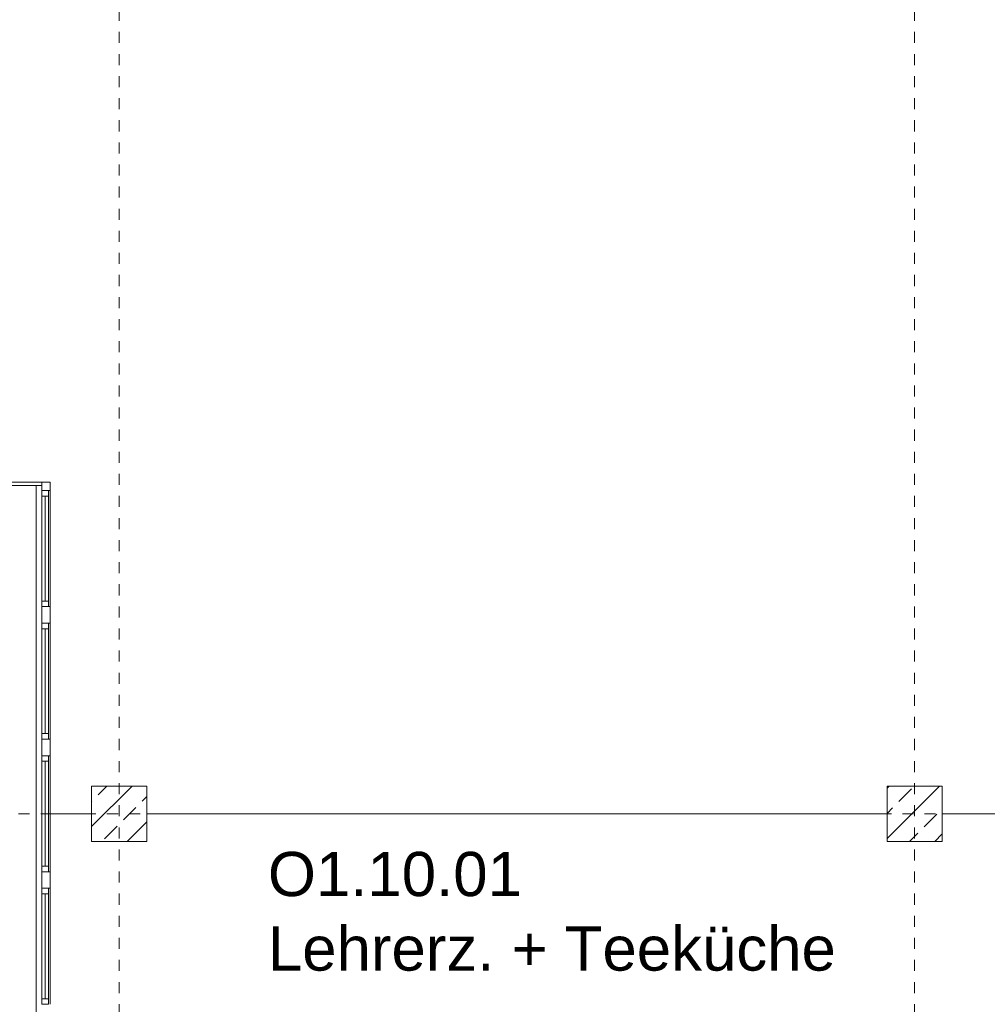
# Model space of a CAD drawing. Header units: metres. Extents: x -52 to 123, y -78 to 33.
# Tile 13 of 114: x 20 to 29, y -51 to -42. Entities that reach past the tile are written whole.
import ezdxf

# ---------------------------------------------------------------- set-up
doc = ezdxf.new("R2010")
doc.units = ezdxf.units.M
doc.linetypes.add('Rasterlinie', pattern=[0.019, 0.01, -0.003, 0.003, -0.003])
for name, color, linetype, lineweight in [('A_Fassadenelemente', 7, 'Continuous', 9), ('A_Fassadenpfosten', 7, 'Continuous', 9), ('A_Fenster', 7, 'Continuous', 9), ('A_Geschossdecken', 7, 'Continuous', 9), ('A_Raster', 7, 'Continuous', 9), ('A_Räume_Beschriftung', 7, 'Continuous', 9), ('A_Tragwerksstützen_Stahlbeton', 7, 'Continuous', 9), ('A_Wände', 7, 'Continuous', 9)]:
    doc.layers.add(name, color=color, linetype=linetype, lineweight=lineweight)
doc.styles.add('Arial_B', font='txt', dxfattribs={"height": 0.4})
pattern_1 = [(45, (1.421, 2.104), (-0.2283955, 0.2283955), []), (45, (1.649, 2.104), (-0.2283955, 0.2283955), [0.161, -0.081])]

# ---------------------------------------------------------------- blocks, each defined once
blk = doc.blocks.new('GSH_Fassade_Fenster_1flg - GSH_Fassade_Fenster_1flg-5999952-BS_Übersicht_O1_BRANDSCHUTZ')
at = {"layer": 'A_Fassadenelemente'}
for p, q in [((-0.525, 0.015), (-0.475, 0.015)), ((-0.525, -0.045), (-0.525, 0.015)), ((-0.475, 0.015), (0.475, 0.015)), ((-0.475, -0.045), (-0.475, 0.015)), ((0.525, 0.015), (0.475, 0.015)), ((0.475, -0.045), (0.475, 0.015)), ((0.525, -0.045), (0.525, 0.015)), ((-0.525, -0.045), (-0.475, -0.045)), ((0.475, -0.015), (-0.475, -0.015)), ((0.475, -0.045), (-0.475, -0.045)), ((0.525, -0.045), (0.475, -0.045))]:
    blk.add_line(p, q, dxfattribs=at)
blk = doc.blocks.new('Pfosten rechteckig - 90x75-1335231-BS_Übersicht_O1_BRANDSCHUTZ')
at = {"layer": 'A_Fassadenpfosten'}
blk.add_line((20.131, -52.572), (20.131, -53.622), dxfattribs=at)
blk = doc.blocks.new('Pfosten rechteckig - 150x75-1310572-BS_Übersicht_O1_BRANDSCHUTZ')
at = {"layer": 'A_Fassadenpfosten'}
for p, q in [((0.075, 0.06), (-0.075, 0.06)), ((-0.075, 0.06), (-0.075, -0.015)), ((0.075, 0.06), (0.075, -0.015)), ((-0.075, -0.015), (0.075, -0.015))]:
    blk.add_line(p, q, dxfattribs=at)
blk = doc.blocks.new('Pfosten rechteckig - 75x75_Recht-V61-BS_Übersicht_O1_BRANDSCHUTZ')
at = {"layer": 'A_Fassadenpfosten'}
for p, q in [((0, 0.06), (-0.075, 0.06)), ((-0.075, 0.06), (-0.075, -0.015)), ((0, 0.06), (0, -0.015)), ((-0.075, -0.015), (0, -0.015))]:
    blk.add_line(p, q, dxfattribs=at)
blk = doc.blocks.new('Fensterbank1 - Fensterbank-6073046-BS_Übersicht_O1_BRANDSCHUTZ')
at = {"layer": 'A_Fenster'}
blk.add_line((20.0051, -58.6479), (20.0051, -46.527), dxfattribs=at)
blk = doc.blocks.new('Metal_Verkleidung - Metal_Verkleidung-6154593-BS_Übersicht_O1_BRANDSCHUTZ')
at = {"layer": 'A_Wände', "lineweight": 18}
for p, q in [((19.456, -46.497), (20.056, -46.497)), ((20.056, -46.497), (20.056, -46.527)), ((20.056, -46.527), (19.456, -46.527))]:
    blk.add_line(p, q, dxfattribs=at)

msp = doc.modelspace()

# ---------------------------------------------------------------- hatches: boundary and pattern name
at = {"layer": 'A_Tragwerksstützen_Stahlbeton'}
h = msp.add_hatch(dxfattribs=at)
h.set_pattern_fill('FP_3', color=256, style=0, pattern_type=2)
h.set_pattern_definition(pattern_1)
h.paths.add_polyline_path([(20.506, -49.747), (21.006, -49.747), (21.006, -49.247), (20.506, -49.247), (20.506, -49.6932)], flags=0)
h = msp.add_hatch(dxfattribs=at)
h.set_pattern_fill('FP_3', color=256, style=0, pattern_type=2)
h.set_pattern_definition(pattern_1)
h.paths.add_polyline_path([(28.206, -49.747), (28.206, -49.247), (27.706, -49.247), (27.706, -49.747)], flags=0)

# ---------------------------------------------------------------- linework, layer by layer
at = {"layer": 'A_Geschossdecken'}
for p, q in [((20.131, -49.497), (20.506, -49.497)), ((21.006, -49.497), (27.706, -49.497)), ((28.206, -49.497), (29.331, -49.497))]:
    msp.add_line(p, q, dxfattribs=at)
at = {"layer": 'A_Raster', "linetype": 'Rasterlinie'}
for p, q in [((20.756, -64.1202), (20.756, 31.5571)), ((27.956, -64.1202), (27.956, 31.5571)), ((9.8459, -49.497), (94.5874, -49.497))]:
    msp.add_line(p, q, dxfattribs=at)
at = {"layer": 'A_Tragwerksstützen_Stahlbeton', "lineweight": 18}
for p, q in [((20.506, -49.747), (20.506, -49.247)), ((20.506, -49.247), (21.006, -49.247)), ((21.006, -49.747), (21.006, -49.247)), ((27.706, -49.747), (27.706, -49.247)), ((27.706, -49.247), (28.206, -49.247)), ((28.206, -49.747), (28.206, -49.247)), ((21.006, -49.747), (20.506, -49.747)), ((28.206, -49.747), (27.706, -49.747))]:
    msp.add_line(p, q, dxfattribs=at)

# ---------------------------------------------------------------- block references
at = {"layer": 'A_Fassadenelemente'}
for p, rotation in [((20.071, -47.097), 90.00000000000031), ((20.071, -48.297), 90.0000000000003), ((20.071, -49.497), 90.0000000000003), ((20.071, -50.697), 90.00000000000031)]:
    msp.add_blockref('GSH_Fassade_Fenster_1flg - GSH_Fassade_Fenster_1flg-5999952-BS_Übersicht_O1_BRANDSCHUTZ', p, dxfattribs=dict(at, rotation=rotation))
at = {"layer": 'A_Fassadenpfosten', "extrusion": (0, 0, -1)}
for name, p, rotation in [('Pfosten rechteckig - 75x75_Recht-V61-BS_Übersicht_O1_BRANDSCHUTZ', (-20.071, -46.497), 89.99999999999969), ('Pfosten rechteckig - 150x75-1310572-BS_Übersicht_O1_BRANDSCHUTZ', (-20.071, -47.697), 89.99999999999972), ('Pfosten rechteckig - 150x75-1310572-BS_Übersicht_O1_BRANDSCHUTZ', (-20.071, -48.897), 89.99999999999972), ('Pfosten rechteckig - 150x75-1310572-BS_Übersicht_O1_BRANDSCHUTZ', (-20.071, -50.097), 89.99999999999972)]:
    msp.add_blockref(name, p, dxfattribs=dict(at, rotation=rotation))
at = {"layer": 'A_Fassadenpfosten'}
for p in [(0, 6), (0, 4.8), (0, 3.6), (0, 2.4)]:
    msp.add_blockref('Pfosten rechteckig - 90x75-1335231-BS_Übersicht_O1_BRANDSCHUTZ', p, dxfattribs=at)
at = {"layer": 'A_Fenster'}
msp.add_blockref('Fensterbank1 - Fensterbank-6073046-BS_Übersicht_O1_BRANDSCHUTZ', (0, 0), dxfattribs=at)
at = {"layer": 'A_Wände', "lineweight": 18}
msp.add_blockref('Metal_Verkleidung - Metal_Verkleidung-6154593-BS_Übersicht_O1_BRANDSCHUTZ', (0, 0), dxfattribs=at)

# ---------------------------------------------------------------- texts
at = {"layer": 'A_Räume_Beschriftung', "char_height": 0.4, "attachment_point": 1, "style": 'Arial_B'}
for s, insert, width in [('O1.10.01', (22.1026, -49.8424), 2.837974), ('Lehrerz. + Teeküche', (22.1026, -50.5171), 6.67004)]:
    msp.add_mtext(s, dxfattribs=dict(at, insert=insert, width=width))

doc.saveas('drawing.dxf')
